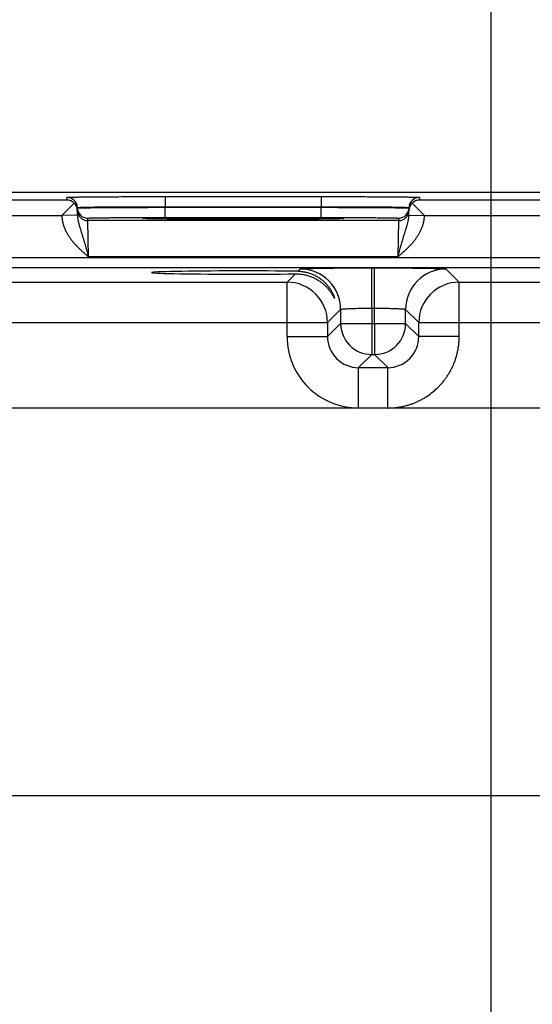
# Model space of a CAD drawing. Header units: inches. Extents: x 0 to 34, y 0 to 22.
# Tile 44 of 118: x 15.5 to 16.5, y 16.3 to 18.2. Entities that reach past the tile are written whole.
import ezdxf

# ---------------------------------------------------------------- set-up
doc = ezdxf.new("R2010")
doc.units = ezdxf.units.IN
doc.header["$LTSCALE"] = 1.87
doc.header["$MEASUREMENT"] = 0
doc.layers.get('0').update_dxf_attribs({"linetype": 'CONTINUOUS'})
doc.layers.add('DIMENSIONS', color=7, linetype='CONTINUOUS')
doc.styles.get("Standard").update_dxf_attribs({"font": 'txt', "width": 0.8})
doc.dimstyles.new('DIMSTYLE_1', dxfattribs={"dimtxt": 0.125, "dimasz": 0.18, "dimexe": 0.18, "dimexo": 0.0625, "dimgap": 0.09, "dimtad": 0, "dimtih": 1, "dimtoh": 1, "dimzin": 4, "dimdsep": 46, "dimtxsty": 'STANDARD', "dimblk": '_FILLED', "dimblk1": '_FILLED', "dimblk2": '_FILLED', "dimcen": 0.09, "dimadec": 0, "dimazin": 0, "dimtp": 0.01, "dimtm": 0.01, "dimtfac": 1, "dimtofl": 0, "dimtmove": 0, "dimatfit": 3, "dimldrblk": '_FILLED', "dimfxl": 1, "dimtolj": 1, "dimtzin": 4, "dimarcsym": 0})

# ---------------------------------------------------------------- blocks, each defined once
blk = doc.blocks.new('*D14')
at = {"layer": 'DIMENSIONS', "color": 2, "linetype": 'CONTINUOUS'}
blk.add_line((16.41, 16.2021), (16.41, 18.551), dxfattribs=at)
at = {"layer": 'DIMENSIONS', "color": 2, "linetype": 'CONTINUOUS', "insert": (16.3475, 18.6135), "char_height": 0.125, "width": 1.325, "attachment_point": 1, "rotation": 90, "line_spacing_factor": 0.9}
blk.add_mtext('10.71{\\Ftxt.shx;\\W1.000000;\\H0.125000; }[272.1]', dxfattribs=at)
blk = doc.blocks.new('_FILLED')
at = {"color": 0, "linetype": 'BYBLOCK'}
blk.add_solid([(0, 0), (-1, 0.174), (-1, -0.174)], dxfattribs=at)

msp = doc.modelspace()

# ---------------------------------------------------------------- linework, layer by layer
at = {"color": 7, "linetype": 'CONTINUOUS'}
for p, q in [((17.522, 17.8635), (8.5321, 17.8635)), ((15.5908, 17.8491), (15.5907, 17.8541)), ((15.7807, 17.8557), (16.0814, 17.8557)), ((15.7807, 17.8557), (15.7807, 17.8361)), ((16.0814, 17.8557), (16.0814, 17.8361)), ((16.2714, 17.8541), (16.2713, 17.8491)), ((15.3413, 17.8491), (15.5908, 17.8491)), ((15.6047, 17.8432), (15.581, 17.8191)), ((15.7807, 17.8361), (16.0814, 17.8361)), ((15.7807, 17.835), (15.7807, 17.8361)), ((15.7807, 17.835), (16.0814, 17.835)), ((15.7807, 17.8154), (15.7807, 17.835)), ((16.0814, 17.835), (16.0814, 17.8361)), ((16.0814, 17.8154), (16.0814, 17.835)), ((16.2573, 17.8432), (16.281, 17.8191)), ((16.2713, 17.8491), (16.5208, 17.8491)), ((15.3511, 17.8191), (15.581, 17.8191)), ((15.611, 17.8197), (15.581, 17.8191)), ((15.611, 17.8197), (15.6107, 17.8344)), ((16.2511, 17.8197), (16.2514, 17.8344)), ((16.2511, 17.8197), (16.281, 17.8191)), ((16.2811, 17.8191), (16.511, 17.8191)), ((15.6308, 17.8094), (15.6307, 17.8141)), ((16.2313, 17.8094), (15.6308, 17.8094)), ((15.6324, 17.7394), (15.6308, 17.8094)), ((15.7396, 17.8133), (15.7373, 17.8135)), ((15.74, 17.8133), (15.7398, 17.8133)), ((15.7403, 17.8132), (15.74, 17.8133)), ((15.7406, 17.8132), (15.7403, 17.8132)), ((15.7411, 17.8132), (15.7406, 17.8132)), ((15.7419, 17.8132), (15.7411, 17.8132)), ((15.743, 17.8131), (15.7419, 17.8132)), ((15.7448, 17.8131), (15.743, 17.8131)), ((15.7472, 17.813), (15.7448, 17.8131)), ((15.7502, 17.8129), (15.7472, 17.813)), ((15.754, 17.8128), (15.7502, 17.8129)), ((15.7576, 17.8128), (15.754, 17.8128)), ((15.762, 17.8127), (15.7576, 17.8128)), ((15.7674, 17.8126), (15.762, 17.8127)), ((15.7741, 17.8125), (15.7674, 17.8126)), ((15.7824, 17.8124), (15.7741, 17.8125)), ((15.7807, 17.8154), (16.0814, 17.8154)), ((15.7894, 17.8124), (15.7824, 17.8124)), ((15.7976, 17.8123), (15.7894, 17.8124)), ((15.8069, 17.8122), (15.7976, 17.8123)), ((15.8166, 17.8122), (15.8069, 17.8122)), ((15.8267, 17.8121), (15.8166, 17.8122)), ((15.8373, 17.812), (15.8267, 17.8121)), ((15.8483, 17.812), (15.8373, 17.812)), ((15.8596, 17.8119), (15.8483, 17.812)), ((15.8713, 17.8119), (15.8596, 17.8119)), ((15.8831, 17.8119), (15.8713, 17.8119)), ((15.8952, 17.8119), (15.8831, 17.8119)), ((15.9074, 17.8118), (15.8952, 17.8119)), ((15.9196, 17.8118), (15.9074, 17.8118)), ((15.932, 17.8118), (15.9196, 17.8118)), ((15.9443, 17.8118), (15.932, 17.8118)), ((15.9566, 17.8118), (15.9443, 17.8118)), ((15.9688, 17.8119), (15.9566, 17.8118)), ((15.9808, 17.8119), (15.9688, 17.8119)), ((15.9926, 17.8119), (15.9808, 17.8119)), ((16.0043, 17.812), (15.9926, 17.8119)), ((16.0155, 17.812), (16.0043, 17.812)), ((16.0304, 17.8121), (16.0155, 17.812)), ((16.0429, 17.8121), (16.0304, 17.8121)), ((16.0532, 17.8122), (16.0429, 17.8121)), ((16.0619, 17.8123), (16.0532, 17.8122)), ((16.0715, 17.8124), (16.0619, 17.8123)), ((16.0795, 17.8124), (16.0715, 17.8124)), ((16.0862, 17.8125), (16.0795, 17.8124)), ((16.0921, 17.8126), (16.0862, 17.8125)), ((16.0984, 17.8127), (16.0921, 17.8126)), ((16.1037, 17.8128), (16.0984, 17.8127)), ((16.1081, 17.8128), (16.1037, 17.8128)), ((16.1117, 17.8129), (16.1081, 17.8128)), ((16.1147, 17.813), (16.1117, 17.8129)), ((16.1171, 17.8131), (16.1147, 17.813)), ((16.1187, 17.8131), (16.1171, 17.8131)), ((16.1199, 17.8132), (16.1187, 17.8131)), ((16.1207, 17.8132), (16.1199, 17.8132)), ((16.1213, 17.8132), (16.1207, 17.8132)), ((16.1216, 17.8132), (16.1213, 17.8132)), ((16.1219, 17.8133), (16.1216, 17.8132)), ((16.1221, 17.8133), (16.1219, 17.8133)), ((16.1223, 17.8133), (16.1221, 17.8133)), ((16.1224, 17.8133), (16.1223, 17.8133)), ((16.1247, 17.8135), (16.1225, 17.8133)), ((16.2313, 17.8094), (16.2297, 17.7394)), ((16.2314, 17.8141), (16.2313, 17.8094)), ((17.3177, 17.7372), (9.9195, 17.7372)), ((16.2297, 17.7394), (15.6324, 17.7394)), ((17.3177, 17.7182), (9.9195, 17.7182)), ((16.0159, 17.6904), (16.032, 17.7065)), ((16.037, 17.7115), (16.0413, 17.7158)), ((16.1793, 17.7181), (16.1848, 17.7181)), ((16.1793, 17.6401), (16.1793, 17.7181)), ((16.1848, 17.6401), (16.1848, 17.7181)), ((16.3228, 17.7158), (16.3482, 17.6904)), ((15.4182, 17.6904), (16.0159, 17.6904)), ((16.0159, 17.5854), (16.0159, 17.6904)), ((16.3482, 17.6904), (16.9459, 17.6904)), ((16.3482, 17.5854), (16.3482, 17.6904)), ((16.1193, 17.6378), (16.0939, 17.6124)), ((16.1193, 17.6378), (16.1193, 17.6107)), ((16.1793, 17.6401), (16.1848, 17.6401)), ((16.1793, 17.6401), (16.1793, 17.6107)), ((16.1848, 17.6107), (16.1848, 17.6401)), ((16.2448, 17.6107), (16.2448, 17.6378)), ((16.2448, 17.6378), (16.2702, 17.6124)), ((15.3402, 17.6124), (16.0939, 17.6124)), ((16.0939, 17.6124), (16.0939, 17.5854)), ((16.1193, 17.6107), (16.0939, 17.5854)), ((16.1193, 17.6107), (16.2448, 17.6107)), ((16.1793, 17.6107), (16.1793, 17.5508)), ((16.1848, 17.6107), (16.1848, 17.5508)), ((16.2448, 17.6107), (16.2702, 17.5854)), ((16.2702, 17.6124), (17.0239, 17.6124)), ((16.2702, 17.5854), (16.2702, 17.6124)), ((16.0159, 17.5854), (16.0939, 17.5854)), ((16.3482, 17.5854), (16.2702, 17.5854)), ((16.1793, 17.5508), (16.1539, 17.5254)), ((16.1793, 17.5508), (16.1848, 17.5508)), ((16.1848, 17.5508), (16.2102, 17.5254)), ((16.1539, 17.5254), (16.2102, 17.5254)), ((16.1539, 17.4474), (16.1539, 17.5254)), ((16.2102, 17.4474), (16.2102, 17.5254)), ((17.1619, 17.4474), (10.0753, 17.4474)), ((10.0753, 16.6994), (17.1619, 16.6994))]:
    msp.add_line(p, q, dxfattribs=at)
for points in [[(15.7398, 17.8133), (15.7397, 17.8133), (15.7396, 17.8133), (15.7396, 17.8133)], [(16.1225, 17.8133), (16.1225, 17.8133), (16.1225, 17.8133), (16.1225, 17.8133), (16.1224, 17.8133)]]:
    msp.add_lwpolyline(points, dxfattribs=at)
for centre, radius, start, end in [((15.5907, 17.8341), 0.02, 1.0012, 90.0013), ((16.2714, 17.8341), 0.02, 89.9987, 178.9988), ((15.5906, 17.8288), 0.0202, 45.4189, 89.3143), ((15.5911, 17.829), 0.0197, 1.0498, 46.2249), ((16.2709, 17.829), 0.0197, 133.7752, 178.9502), ((16.2715, 17.8288), 0.0202, 90.6857, 134.5811), ((15.6307, 17.8341), 0.02, 181.0012, 270.0013), ((15.6308, 17.8294), 0.02, 181.2126, 270.0013), ((16.2313, 17.8294), 0.02, 269.9987, 358.7928), ((16.2314, 17.8341), 0.02, 269.9987, 358.9988), ((15.7443, 17.8962), 0.0831, 266.7304, 266.8794), ((16.1247, 17.7985), 0.015, 89.9998, 100.6378), ((16.1179, 17.8941), 0.0809, 273.1185, 273.2776), ((16.0413, 17.6377), 0.078, 0.0209, 89.9791), ((16.3228, 17.6377), 0.078, 90.0209, 179.9791), ((16.0159, 17.6124), 0.078, 0.0209, 89.9791), ((16.3482, 17.6124), 0.078, 90.0209, 179.9791), ((16.1793, 17.6108), 0.06, 180.0209, 269.9791), ((16.1848, 17.6108), 0.06, 270.0209, 359.9791), ((16.1539, 17.5854), 0.138, 179.9965, 270.0037), ((16.1539, 17.5853), 0.06, 179.9638, 270.0362), ((16.2102, 17.5853), 0.06, 269.9638, 0.0362)]:
    msp.add_arc(centre, radius, start, end, dxfattribs=at)
msp.add_ellipse((15.931, 17.709), major_axis=(0.1771, 0), ratio=0.017455, start_param=0.929285, end_param=5.318993, dxfattribs=at)
for points, knots in [([(15.5907, 17.8541), (15.5907, 17.8541), (15.5907, 17.8541), (15.5907, 17.8541), (15.5907, 17.8541), (15.5907, 17.8541), (15.5908, 17.8541), (15.5908, 17.8541), (15.5908, 17.8541), (15.5909, 17.8541), (15.591, 17.8542), (15.5911, 17.8542), (15.5912, 17.8542), (15.5914, 17.8542), (15.5917, 17.8542), (15.5922, 17.8543), (15.5928, 17.8543), (15.5935, 17.8544), (15.5944, 17.8544), (15.5954, 17.8544), (15.5964, 17.8545), (15.5976, 17.8545), (15.5989, 17.8546), (15.6003, 17.8546), (15.6018, 17.8546), (15.6035, 17.8547), (15.6058, 17.8547), (15.6091, 17.8548), (15.6133, 17.8549), (15.6178, 17.8549), (15.6228, 17.855), (15.6282, 17.8551), (15.6339, 17.8551), (15.64, 17.8552), (15.6464, 17.8552), (15.6532, 17.8553), (15.6628, 17.8554), (15.6755, 17.8555), (15.6914, 17.8555), (15.7082, 17.8556), (15.7257, 17.8557), (15.7437, 17.8557), (15.7621, 17.8557), (15.7745, 17.8557), (15.7807, 17.8557)], [0, 0, 0, 0, 0.000056, 0.000092, 0.000134, 0.000241, 0.000383, 0.000559, 0.000772, 0.001022, 0.001308, 0.001991, 0.002823, 0.003804, 0.004935, 0.007643, 0.010948, 0.014847, 0.019338, 0.02442, 0.030088, 0.03634, 0.043173, 0.050581, 0.058561, 0.067109, 0.076217, 0.096099, 0.118157, 0.142341, 0.168591, 0.196844, 0.227033, 0.259085, 0.292923, 0.328465, 0.365625, 0.44444, 0.528608, 0.617319, 0.709716, 0.80491, 0.901983, 1, 1, 1, 1]), ([(16.0814, 17.8557), (16.0876, 17.8557), (16.1, 17.8557), (16.1184, 17.8557), (16.1364, 17.8557), (16.1539, 17.8556), (16.1707, 17.8555), (16.1866, 17.8555), (16.1993, 17.8554), (16.2089, 17.8553), (16.2156, 17.8552), (16.2221, 17.8552), (16.2282, 17.8551), (16.2339, 17.8551), (16.2392, 17.855), (16.2442, 17.8549), (16.2488, 17.8549), (16.253, 17.8548), (16.2562, 17.8547), (16.2586, 17.8547), (16.2602, 17.8546), (16.2618, 17.8546), (16.2632, 17.8546), (16.2645, 17.8545), (16.2656, 17.8545), (16.2667, 17.8544), (16.2677, 17.8544), (16.2685, 17.8544), (16.2693, 17.8543), (16.2699, 17.8543), (16.2704, 17.8542), (16.2707, 17.8542), (16.2708, 17.8542), (16.271, 17.8542), (16.2711, 17.8542), (16.2712, 17.8541), (16.2712, 17.8541), (16.2713, 17.8541), (16.2713, 17.8541), (16.2713, 17.8541), (16.2713, 17.8541), (16.2714, 17.8541), (16.2714, 17.8541), (16.2714, 17.8541), (16.2714, 17.8541)], [0, 0, 0, 0, 0.098017, 0.19509, 0.290284, 0.382681, 0.471392, 0.55556, 0.634375, 0.671535, 0.707077, 0.740915, 0.772967, 0.803156, 0.831409, 0.857659, 0.881843, 0.903901, 0.923783, 0.932891, 0.941439, 0.949419, 0.956827, 0.96366, 0.969912, 0.97558, 0.980662, 0.985153, 0.989052, 0.992357, 0.995065, 0.996196, 0.997177, 0.998009, 0.998692, 0.998978, 0.999228, 0.999441, 0.999617, 0.999759, 0.999866, 0.999908, 0.999944, 1, 1, 1, 1]), ([(15.6107, 17.8344), (15.6107, 17.8344), (15.6107, 17.8344), (15.6107, 17.8345), (15.6107, 17.8345), (15.6108, 17.8345), (15.6108, 17.8345), (15.6108, 17.8345), (15.6109, 17.8345), (15.6109, 17.8345), (15.611, 17.8345), (15.6112, 17.8346), (15.6113, 17.8346), (15.6115, 17.8346), (15.6117, 17.8346), (15.612, 17.8347), (15.6123, 17.8347), (15.6127, 17.8347), (15.6132, 17.8348), (15.614, 17.8348), (15.6149, 17.8349), (15.6158, 17.8349), (15.6169, 17.8349), (15.618, 17.835), (15.6193, 17.835), (15.6212, 17.8351), (15.6238, 17.8352), (15.6271, 17.8353), (15.6309, 17.8353), (15.635, 17.8354), (15.6394, 17.8355), (15.6442, 17.8356), (15.6494, 17.8356), (15.6548, 17.8357), (15.6606, 17.8357), (15.6666, 17.8358), (15.6752, 17.8359), (15.6865, 17.8359), (15.7008, 17.836), (15.7158, 17.8361), (15.7315, 17.8361), (15.7476, 17.8361), (15.7641, 17.8361), (15.7751, 17.8361), (15.7807, 17.8361)], [0, 0, 0, 0, 0.000074, 0.000165, 0.000283, 0.000432, 0.000615, 0.000833, 0.001086, 0.001376, 0.002065, 0.002902, 0.003887, 0.005021, 0.006303, 0.007733, 0.009313, 0.011041, 0.014942, 0.019435, 0.024517, 0.030186, 0.036439, 0.043271, 0.050679, 0.058658, 0.076312, 0.096191, 0.118246, 0.142426, 0.168672, 0.196922, 0.227107, 0.259155, 0.292989, 0.328526, 0.365683, 0.44449, 0.52865, 0.617353, 0.709742, 0.804928, 0.901992, 1, 1, 1, 1]), ([(15.6107, 17.8337), (15.6107, 17.8337), (15.6107, 17.8337), (15.6107, 17.8337), (15.6107, 17.8337), (15.6108, 17.8337), (15.6108, 17.8337), (15.6108, 17.8337), (15.6108, 17.8337), (15.6109, 17.8337), (15.6109, 17.8338), (15.611, 17.8338), (15.6112, 17.8338), (15.6114, 17.8338), (15.6115, 17.8338), (15.6118, 17.8338), (15.612, 17.8338), (15.6123, 17.8338), (15.6127, 17.8339), (15.6133, 17.8339), (15.614, 17.8339), (15.6149, 17.8339), (15.6158, 17.8339), (15.6169, 17.834), (15.6181, 17.834), (15.6193, 17.834), (15.6207, 17.834), (15.6221, 17.8341), (15.6243, 17.8341), (15.6272, 17.8342), (15.6309, 17.8342), (15.635, 17.8342), (15.6395, 17.8343), (15.6443, 17.8343), (15.6494, 17.8344), (15.6548, 17.8344), (15.6606, 17.8345), (15.6666, 17.8345), (15.6752, 17.8346), (15.6865, 17.8347), (15.7008, 17.8347), (15.7158, 17.8348), (15.7315, 17.8349), (15.7476, 17.8349), (15.7641, 17.835), (15.7751, 17.835), (15.7807, 17.835)], [0, 0, 0, 0, 0.000039, 0.000068, 0.000105, 0.000205, 0.000341, 0.000513, 0.000722, 0.000969, 0.001252, 0.001932, 0.002761, 0.00374, 0.004868, 0.006146, 0.007574, 0.009151, 0.010876, 0.014774, 0.019265, 0.024346, 0.030014, 0.036267, 0.0431, 0.050509, 0.05849, 0.067038, 0.076148, 0.096032, 0.118094, 0.14228, 0.168533, 0.19679, 0.226982, 0.259037, 0.292878, 0.328423, 0.365586, 0.444407, 0.528581, 0.617296, 0.709699, 0.804898, 0.901977, 1, 1, 1, 1]), ([(16.0814, 17.8361), (16.087, 17.8361), (16.098, 17.8361), (16.1145, 17.8361), (16.1306, 17.8361), (16.1463, 17.8361), (16.1613, 17.836), (16.1756, 17.8359), (16.1869, 17.8359), (16.1955, 17.8358), (16.2015, 17.8357), (16.2073, 17.8357), (16.2127, 17.8356), (16.2178, 17.8356), (16.2226, 17.8355), (16.2271, 17.8354), (16.2312, 17.8353), (16.2349, 17.8353), (16.2383, 17.8352), (16.2409, 17.8351), (16.2428, 17.835), (16.244, 17.835), (16.2452, 17.8349), (16.2463, 17.8349), (16.2472, 17.8349), (16.2481, 17.8348), (16.2488, 17.8348), (16.2494, 17.8347), (16.2498, 17.8347), (16.2501, 17.8347), (16.2503, 17.8346), (16.2505, 17.8346), (16.2507, 17.8346), (16.2509, 17.8346), (16.251, 17.8345), (16.2511, 17.8345), (16.2512, 17.8345), (16.2513, 17.8345), (16.2513, 17.8345), (16.2513, 17.8345), (16.2513, 17.8345), (16.2514, 17.8345), (16.2514, 17.8344), (16.2514, 17.8344), (16.2514, 17.8344)], [0, 0, 0, 0, 0.098008, 0.195072, 0.290258, 0.382647, 0.47135, 0.55551, 0.634317, 0.671474, 0.707011, 0.740845, 0.772893, 0.803078, 0.831328, 0.857574, 0.881754, 0.903809, 0.923688, 0.941342, 0.949321, 0.956729, 0.963561, 0.969814, 0.975483, 0.980565, 0.985058, 0.988959, 0.990687, 0.992267, 0.993697, 0.994979, 0.996113, 0.997098, 0.997935, 0.998624, 0.998914, 0.999167, 0.999385, 0.999568, 0.999717, 0.999835, 0.999926, 1, 1, 1, 1]), ([(16.0814, 17.835), (16.0869, 17.835), (16.098, 17.835), (16.1144, 17.8349), (16.1306, 17.8349), (16.1462, 17.8348), (16.1613, 17.8347), (16.1755, 17.8347), (16.1869, 17.8346), (16.1955, 17.8345), (16.2015, 17.8345), (16.2072, 17.8344), (16.2127, 17.8344), (16.2178, 17.8343), (16.2226, 17.8343), (16.2271, 17.8342), (16.2312, 17.8342), (16.2349, 17.8342), (16.2378, 17.8341), (16.2399, 17.8341), (16.2414, 17.834), (16.2428, 17.834), (16.244, 17.834), (16.2452, 17.834), (16.2462, 17.8339), (16.2472, 17.8339), (16.2481, 17.8339), (16.2488, 17.8339), (16.2494, 17.8339), (16.2498, 17.8338), (16.2501, 17.8338), (16.2503, 17.8338), (16.2505, 17.8338), (16.2507, 17.8338), (16.2509, 17.8338), (16.251, 17.8338), (16.2511, 17.8338), (16.2512, 17.8337), (16.2512, 17.8337), (16.2513, 17.8337), (16.2513, 17.8337), (16.2513, 17.8337), (16.2513, 17.8337), (16.2513, 17.8337), (16.2514, 17.8337), (16.2514, 17.8337), (16.2514, 17.8337)], [0, 0, 0, 0, 0.098023, 0.195102, 0.290301, 0.382704, 0.471419, 0.555593, 0.634414, 0.671577, 0.707122, 0.740963, 0.773018, 0.80321, 0.831467, 0.85772, 0.881906, 0.903968, 0.923852, 0.932962, 0.94151, 0.949491, 0.9569, 0.963733, 0.969986, 0.975654, 0.980735, 0.985226, 0.989124, 0.990849, 0.992426, 0.993854, 0.995132, 0.99626, 0.997239, 0.998068, 0.998748, 0.999031, 0.999278, 0.999487, 0.999659, 0.999795, 0.999895, 0.999932, 0.999961, 1, 1, 1, 1]), ([(15.581, 17.8191), (15.581, 17.8185), (15.581, 17.8175), (15.5811, 17.816), (15.5812, 17.8145), (15.5814, 17.8129), (15.5816, 17.8114), (15.5819, 17.8094), (15.5822, 17.8074), (15.5827, 17.8054), (15.5832, 17.8034), (15.5841, 17.8), (15.5858, 17.7952), (15.5882, 17.7896), (15.5911, 17.7841), (15.5938, 17.7798), (15.5961, 17.7764), (15.5978, 17.7739), (15.5997, 17.7715), (15.6016, 17.7691), (15.6036, 17.7668), (15.6056, 17.7645), (15.6077, 17.7622), (15.6098, 17.76), (15.612, 17.7579), (15.6149, 17.755), (15.6186, 17.7515), (15.6231, 17.7474), (15.6277, 17.7434), (15.6308, 17.7407), (15.6324, 17.7394)], [0, 0, 0, 0, 0.015626, 0.031252, 0.046878, 0.062505, 0.078131, 0.093757, 0.125007, 0.140633, 0.156259, 0.18751, 0.249998, 0.312489, 0.374982, 0.437477, 0.468728, 0.499979, 0.531231, 0.562483, 0.593734, 0.624986, 0.656238, 0.687489, 0.718741, 0.749993, 0.812494, 0.874996, 0.937498, 1, 1, 1, 1]), ([(15.611, 17.8197), (15.611, 17.818), (15.6112, 17.8155), (15.6117, 17.8122), (15.6121, 17.8097), (15.6126, 17.8073), (15.6132, 17.8049), (15.6138, 17.8025), (15.6145, 17.8002), (15.6152, 17.7978), (15.6159, 17.7955), (15.6166, 17.7931), (15.6174, 17.7907), (15.6181, 17.7883), (15.6189, 17.7859), (15.6196, 17.7835), (15.6204, 17.7811), (15.6211, 17.7786), (15.6219, 17.7761), (15.6227, 17.7736), (15.6234, 17.7711), (15.6242, 17.7685), (15.6249, 17.766), (15.6257, 17.7634), (15.6263, 17.7612), (15.6268, 17.7594), (15.6272, 17.7581), (15.6275, 17.7568), (15.6283, 17.7541), (15.629, 17.7515), (15.6298, 17.7488), (15.6302, 17.7475), (15.6305, 17.7461), (15.631, 17.7443), (15.6316, 17.7421), (15.6321, 17.7403), (15.6324, 17.7394)], [0, 0, 0, 0, 0.06052, 0.090457, 0.120221, 0.149857, 0.179404, 0.208909, 0.238413, 0.267957, 0.297579, 0.327318, 0.357202, 0.387262, 0.41752, 0.447999, 0.478715, 0.509675, 0.540886, 0.572356, 0.604084, 0.636059, 0.668276, 0.700724, 0.73339, 0.749798, 0.766254, 0.782754, 0.799297, 0.865833, 0.882544, 0.899278, 0.916033, 0.932805, 0.966389, 1, 1, 1, 1]), ([(16.2297, 17.7394), (16.23, 17.7403), (16.2304, 17.7421), (16.2311, 17.7443), (16.2316, 17.7461), (16.2321, 17.7479), (16.2329, 17.751), (16.2338, 17.7541), (16.2345, 17.7568), (16.2349, 17.7581), (16.2353, 17.7594), (16.2358, 17.7612), (16.2364, 17.7634), (16.2372, 17.766), (16.2379, 17.7685), (16.2387, 17.7711), (16.2394, 17.7736), (16.2402, 17.7761), (16.2409, 17.7786), (16.2416, 17.7807), (16.2421, 17.7823), (16.2426, 17.7839), (16.2432, 17.7859), (16.244, 17.7883), (16.2447, 17.7907), (16.2455, 17.7931), (16.2462, 17.7955), (16.2469, 17.7978), (16.2476, 17.8002), (16.2482, 17.8025), (16.2489, 17.8049), (16.2494, 17.8073), (16.25, 17.8097), (16.2504, 17.8122), (16.2509, 17.8155), (16.2511, 17.818), (16.2511, 17.8197)], [0, 0, 0, 0, 0.033611, 0.067195, 0.083967, 0.100722, 0.134167, 0.200703, 0.217246, 0.233746, 0.250202, 0.26661, 0.299276, 0.331724, 0.363941, 0.395916, 0.427644, 0.459114, 0.490325, 0.521285, 0.536673, 0.552001, 0.58248, 0.612738, 0.642798, 0.672682, 0.702421, 0.732043, 0.761587, 0.791091, 0.820596, 0.850143, 0.879779, 0.909543, 0.93948, 1, 1, 1, 1]), ([(16.2297, 17.7394), (16.2313, 17.7407), (16.2343, 17.7434), (16.2389, 17.7474), (16.2435, 17.7515), (16.2472, 17.755), (16.2501, 17.7579), (16.2523, 17.76), (16.2544, 17.7622), (16.2565, 17.7645), (16.2585, 17.7668), (16.2605, 17.7691), (16.2624, 17.7715), (16.2642, 17.7739), (16.266, 17.7764), (16.2683, 17.7798), (16.271, 17.7841), (16.2738, 17.7896), (16.2763, 17.7952), (16.278, 17.8), (16.2789, 17.8034), (16.2794, 17.8054), (16.2798, 17.8074), (16.2802, 17.8094), (16.2805, 17.8114), (16.2807, 17.8129), (16.2809, 17.8145), (16.281, 17.816), (16.2811, 17.8175), (16.2811, 17.8185), (16.2811, 17.8191)], [0, 0, 0, 0, 0.062502, 0.125004, 0.187506, 0.250007, 0.281259, 0.312511, 0.343762, 0.375014, 0.406266, 0.437517, 0.468769, 0.500021, 0.531272, 0.562523, 0.625018, 0.687511, 0.750002, 0.81249, 0.843741, 0.859367, 0.874993, 0.906243, 0.921869, 0.937495, 0.953122, 0.968748, 0.984374, 1, 1, 1, 1]), ([(15.6307, 17.8141), (15.6307, 17.8141), (15.6307, 17.8141), (15.6307, 17.8141), (15.6307, 17.8141), (15.6308, 17.8141), (15.6308, 17.8141), (15.6308, 17.8141), (15.6309, 17.8141), (15.6309, 17.8141), (15.631, 17.8141), (15.6311, 17.8142), (15.6313, 17.8142), (15.6315, 17.8142), (15.6319, 17.8142), (15.6324, 17.8142), (15.633, 17.8143), (15.6336, 17.8143), (15.6344, 17.8143), (15.6352, 17.8144), (15.6362, 17.8144), (15.6372, 17.8144), (15.6383, 17.8145), (15.64, 17.8145), (15.6422, 17.8146), (15.6452, 17.8146), (15.6485, 17.8147), (15.6521, 17.8147), (15.6561, 17.8148), (15.6603, 17.8148), (15.6648, 17.8149), (15.6696, 17.8149), (15.6747, 17.815), (15.68, 17.815), (15.6876, 17.8151), (15.6976, 17.8151), (15.7102, 17.8152), (15.7235, 17.8153), (15.7373, 17.8153), (15.7515, 17.8153), (15.766, 17.8154), (15.7758, 17.8154), (15.7807, 17.8154)], [0, 0, 0, 0, 0.00013, 0.00018, 0.000238, 0.000379, 0.000556, 0.000768, 0.001018, 0.001304, 0.001987, 0.002819, 0.003801, 0.004931, 0.007639, 0.010944, 0.014843, 0.019334, 0.024416, 0.030084, 0.036337, 0.043169, 0.050578, 0.058558, 0.076214, 0.096095, 0.118154, 0.142337, 0.168588, 0.196841, 0.22703, 0.259082, 0.29292, 0.328462, 0.365623, 0.444438, 0.528607, 0.617317, 0.709715, 0.804909, 0.901983, 1, 1, 1, 1]), ([(15.7373, 17.8135), (15.7373, 17.8135), (15.7373, 17.8135), (15.7373, 17.8135), (15.7374, 17.8135), (15.7374, 17.8135), (15.7374, 17.8136), (15.7374, 17.8136), (15.7375, 17.8136), (15.7375, 17.8136), (15.7376, 17.8136), (15.7377, 17.8136), (15.7379, 17.8136), (15.7381, 17.8137), (15.7384, 17.8137), (15.7388, 17.8137), (15.7395, 17.8138), (15.7402, 17.8138), (15.7411, 17.8138), (15.7421, 17.8139), (15.7432, 17.8139), (15.7444, 17.814), (15.7457, 17.814), (15.7471, 17.814), (15.7487, 17.8141), (15.7503, 17.8141), (15.7528, 17.8142), (15.7561, 17.8142), (15.7603, 17.8143), (15.765, 17.8144), (15.7701, 17.8145), (15.7756, 17.8145), (15.7814, 17.8146), (15.7876, 17.8147), (15.7942, 17.8147), (15.801, 17.8148), (15.8108, 17.8148), (15.8238, 17.8149), (15.84, 17.815), (15.8571, 17.8151), (15.875, 17.8151), (15.8934, 17.8152), (15.9121, 17.8152), (15.931, 17.8152), (15.95, 17.8152), (15.9687, 17.8152), (15.9871, 17.8151), (16.0049, 17.8151), (16.0221, 17.815), (16.0383, 17.8149), (16.0512, 17.8148), (16.061, 17.8148), (16.0679, 17.8147), (16.0745, 17.8147), (16.0807, 17.8146), (16.0865, 17.8145), (16.092, 17.8145), (16.0971, 17.8144), (16.1017, 17.8143), (16.106, 17.8142), (16.1093, 17.8142), (16.1117, 17.8141), (16.1134, 17.8141), (16.1149, 17.814), (16.1164, 17.814), (16.1177, 17.814), (16.1189, 17.8139), (16.12, 17.8139), (16.121, 17.8138), (16.1219, 17.8138), (16.1226, 17.8138), (16.1233, 17.8137), (16.1237, 17.8137), (16.124, 17.8137), (16.1242, 17.8136), (16.1244, 17.8136), (16.1245, 17.8136), (16.1246, 17.8136), (16.1246, 17.8136), (16.1247, 17.8136), (16.1247, 17.8136), (16.1247, 17.8135), (16.1247, 17.8135), (16.1247, 17.8135), (16.1247, 17.8135), (16.1247, 17.8135), (16.1247, 17.8135)], [0, 0, 0, 0, 0.000028, 0.000046, 0.000067, 0.000121, 0.000191, 0.00028, 0.000386, 0.000511, 0.000654, 0.000996, 0.001412, 0.001903, 0.002469, 0.003824, 0.005476, 0.007427, 0.009674, 0.012215, 0.015051, 0.018178, 0.021595, 0.025301, 0.029292, 0.033567, 0.038123, 0.048066, 0.059098, 0.071192, 0.084318, 0.098447, 0.113543, 0.129569, 0.146489, 0.16426, 0.18284, 0.222246, 0.264327, 0.308678, 0.354872, 0.402465, 0.450996, 0.5, 0.549004, 0.597535, 0.645128, 0.691322, 0.735673, 0.777754, 0.81716, 0.83574, 0.853511, 0.870431, 0.886457, 0.901553, 0.915682, 0.928808, 0.940902, 0.951934, 0.961877, 0.966433, 0.970708, 0.974699, 0.978405, 0.981822, 0.984949, 0.987785, 0.990326, 0.992573, 0.994524, 0.996176, 0.997531, 0.998097, 0.998588, 0.999004, 0.999346, 0.999489, 0.999614, 0.99972, 0.999809, 0.999879, 0.999933, 0.999954, 0.999972, 1, 1, 1, 1]), ([(16.1223, 17.8132), (16.1221, 17.8132), (16.1216, 17.8132), (16.1204, 17.8132), (16.1187, 17.8131), (16.1165, 17.813), (16.1138, 17.813), (16.1109, 17.8129), (16.1075, 17.8128), (16.1038, 17.8128), (16.0983, 17.8127), (16.0905, 17.8126), (16.0803, 17.8124), (16.0689, 17.8123), (16.0564, 17.8122), (16.043, 17.8121), (16.0234, 17.812), (15.9973, 17.8119), (15.9647, 17.8118), (15.931, 17.8118), (15.8974, 17.8118), (15.8648, 17.8119), (15.8387, 17.812), (15.8191, 17.8121), (15.8057, 17.8122), (15.7932, 17.8123), (15.7818, 17.8124), (15.7716, 17.8126), (15.7638, 17.8127), (15.7582, 17.8128), (15.7546, 17.8128), (15.7512, 17.8129), (15.7482, 17.813), (15.7456, 17.813), (15.7433, 17.8131), (15.7417, 17.8132), (15.7405, 17.8132), (15.74, 17.8132), (15.7398, 17.8132)], [0, 0, 0, 0, 0.001889, 0.004021, 0.009006, 0.014947, 0.021832, 0.029647, 0.038378, 0.048007, 0.058516, 0.08209, 0.108916, 0.138787, 0.171468, 0.206708, 0.24423, 0.324939, 0.411089, 0.500002, 0.588914, 0.675064, 0.755773, 0.793295, 0.828534, 0.861216, 0.891086, 0.917912, 0.941486, 0.951994, 0.961623, 0.970354, 0.978169, 0.985053, 0.990994, 0.995979, 0.998111, 1, 1, 1, 1]), ([(16.0814, 17.8154), (16.0863, 17.8154), (16.096, 17.8154), (16.1106, 17.8153), (16.1248, 17.8153), (16.1386, 17.8153), (16.1519, 17.8152), (16.1645, 17.8151), (16.1745, 17.8151), (16.182, 17.815), (16.1874, 17.815), (16.1924, 17.8149), (16.1972, 17.8149), (16.2018, 17.8148), (16.206, 17.8148), (16.2099, 17.8147), (16.2136, 17.8147), (16.2169, 17.8146), (16.2198, 17.8146), (16.2221, 17.8145), (16.2238, 17.8145), (16.2249, 17.8144), (16.2259, 17.8144), (16.2268, 17.8144), (16.2277, 17.8143), (16.2285, 17.8143), (16.2291, 17.8143), (16.2297, 17.8142), (16.2302, 17.8142), (16.2306, 17.8142), (16.2308, 17.8142), (16.2309, 17.8142), (16.2311, 17.8141), (16.2312, 17.8141), (16.2312, 17.8141), (16.2313, 17.8141), (16.2313, 17.8141), (16.2313, 17.8141), (16.2313, 17.8141), (16.2313, 17.8141), (16.2314, 17.8141), (16.2314, 17.8141), (16.2314, 17.8141)], [0, 0, 0, 0, 0.098017, 0.195091, 0.290285, 0.382683, 0.471393, 0.555562, 0.634377, 0.671538, 0.70708, 0.740918, 0.77297, 0.803159, 0.831412, 0.857663, 0.881846, 0.903905, 0.923786, 0.941442, 0.949422, 0.956831, 0.963663, 0.969916, 0.975584, 0.980666, 0.985157, 0.989056, 0.992361, 0.995069, 0.996199, 0.997181, 0.998013, 0.998696, 0.998982, 0.999232, 0.999444, 0.999621, 0.999762, 0.99982, 0.99987, 1, 1, 1, 1]), ([(16.032, 17.7065), (16.0335, 17.7065), (16.0365, 17.7065), (16.0409, 17.7062), (16.0452, 17.7056), (16.0494, 17.7049), (16.0534, 17.7039), (16.0585, 17.7025), (16.0645, 17.7003), (16.0713, 17.6971), (16.0774, 17.6934), (16.0829, 17.6895), (16.0871, 17.6859), (16.0902, 17.683), (16.0923, 17.6808), (16.0943, 17.6786), (16.0961, 17.6764), (16.0978, 17.6742), (16.0994, 17.6721), (16.1008, 17.67), (16.1019, 17.6682), (16.1027, 17.6669), (16.1033, 17.666), (16.1038, 17.665), (16.1043, 17.6642), (16.1048, 17.6633), (16.1052, 17.6626), (16.1056, 17.6618), (16.1059, 17.6613), (16.1061, 17.6609), (16.1063, 17.6606), (16.1064, 17.6603), (16.1065, 17.6601), (16.1067, 17.6599), (16.1068, 17.6597), (16.1069, 17.6595), (16.107, 17.6594), (16.107, 17.6592), (16.1071, 17.6592), (16.1071, 17.6591), (16.1072, 17.6591), (16.1072, 17.6591), (16.1072, 17.659), (16.1072, 17.659), (16.1073, 17.659), (16.1073, 17.659), (16.1073, 17.659), (16.1073, 17.6591), (16.1073, 17.6591), (16.1073, 17.6591), (16.1073, 17.6591), (16.1073, 17.6592)], [0, 0, 0, 0, 0.048093, 0.095091, 0.141009, 0.185866, 0.229688, 0.272501, 0.3552, 0.434225, 0.509783, 0.582024, 0.651013, 0.684282, 0.716702, 0.748235, 0.778826, 0.808398, 0.836844, 0.86402, 0.889735, 0.901969, 0.913737, 0.924997, 0.935698, 0.945787, 0.955203, 0.963879, 0.971744, 0.975349, 0.978724, 0.981859, 0.984745, 0.987372, 0.989733, 0.99182, 0.993626, 0.995146, 0.996377, 0.996884, 0.99732, 0.997686, 0.997986, 0.998225, 0.998416, 0.998584, 0.998762, 0.99898, 0.999254, 0.999593, 1, 1, 1, 1]), ([(16.037, 17.7115), (16.0385, 17.7115), (16.0413, 17.7114), (16.0455, 17.711), (16.0495, 17.7103), (16.0535, 17.7095), (16.0573, 17.7085), (16.0609, 17.7073), (16.0644, 17.706), (16.0688, 17.704), (16.074, 17.7013), (16.0798, 17.6976), (16.0849, 17.6935), (16.0895, 17.6892), (16.0929, 17.6854), (16.0954, 17.6824), (16.0971, 17.6801), (16.0987, 17.6778), (16.1001, 17.6755), (16.1015, 17.6733), (16.1026, 17.6711), (16.1037, 17.669), (16.1046, 17.667), (16.1053, 17.6654), (16.1058, 17.6642), (16.1061, 17.6633), (16.1064, 17.6626), (16.1066, 17.6618), (16.1068, 17.6612), (16.107, 17.6606), (16.1071, 17.6602), (16.1072, 17.6599), (16.1072, 17.6597), (16.1073, 17.6595), (16.1073, 17.6594), (16.1073, 17.6593), (16.1073, 17.6592), (16.1073, 17.6592)], [0, 0, 0, 0, 0.045855, 0.09065, 0.134413, 0.177176, 0.218973, 0.25984, 0.299815, 0.338935, 0.414725, 0.487482, 0.557395, 0.624572, 0.689013, 0.720173, 0.750576, 0.780168, 0.808872, 0.836587, 0.863176, 0.888457, 0.912195, 0.934085, 0.944221, 0.953744, 0.962593, 0.970702, 0.978001, 0.984418, 0.989885, 0.992242, 0.994337, 0.996164, 0.997719, 0.998998, 1, 1, 1, 1]), ([(16.0413, 17.7158), (16.0413, 17.7158), (16.0413, 17.7158), (16.0413, 17.7158), (16.0414, 17.7158), (16.0415, 17.7158), (16.0416, 17.7159), (16.0417, 17.7159), (16.0419, 17.7159), (16.0422, 17.716), (16.0426, 17.7161), (16.0431, 17.7161), (16.0437, 17.7162), (16.0444, 17.7162), (16.0451, 17.7163), (16.0459, 17.7163), (16.0468, 17.7164), (16.0482, 17.7165), (16.0501, 17.7166), (16.0526, 17.7167), (16.0554, 17.7168), (16.0584, 17.7169), (16.0618, 17.717), (16.0655, 17.7171), (16.0694, 17.7172), (16.0735, 17.7173), (16.078, 17.7174), (16.0843, 17.7175), (16.0928, 17.7176), (16.1036, 17.7177), (16.1151, 17.7179), (16.1272, 17.718), (16.1398, 17.718), (16.1527, 17.7181), (16.1659, 17.7181), (16.1748, 17.7181), (16.1793, 17.7181)], [0, 0, 0, 0, 0.000163, 0.000356, 0.000838, 0.001454, 0.002211, 0.003109, 0.004151, 0.006666, 0.009759, 0.013431, 0.01768, 0.022505, 0.027903, 0.033872, 0.040409, 0.047509, 0.063386, 0.081466, 0.101706, 0.124061, 0.148477, 0.174898, 0.203262, 0.233501, 0.265545, 0.299319, 0.371734, 0.450065, 0.533574, 0.621476, 0.712942, 0.807113, 0.9031, 1, 1, 1, 1]), ([(16.1848, 17.7181), (16.1893, 17.7181), (16.1982, 17.7181), (16.2114, 17.7181), (16.2243, 17.718), (16.2369, 17.718), (16.249, 17.7179), (16.2605, 17.7177), (16.2713, 17.7176), (16.2798, 17.7175), (16.2861, 17.7174), (16.2906, 17.7173), (16.2947, 17.7172), (16.2986, 17.7171), (16.3023, 17.717), (16.3057, 17.7169), (16.3087, 17.7168), (16.3115, 17.7167), (16.314, 17.7166), (16.3159, 17.7165), (16.3173, 17.7164), (16.3182, 17.7163), (16.319, 17.7163), (16.3197, 17.7162), (16.3204, 17.7162), (16.321, 17.7161), (16.3215, 17.7161), (16.3219, 17.716), (16.3222, 17.7159), (16.3224, 17.7159), (16.3225, 17.7159), (16.3226, 17.7158), (16.3227, 17.7158), (16.3228, 17.7158), (16.3228, 17.7158), (16.3228, 17.7158), (16.3228, 17.7158)], [0, 0, 0, 0, 0.0969, 0.192887, 0.287058, 0.378524, 0.466426, 0.549935, 0.628266, 0.700681, 0.734455, 0.766499, 0.796738, 0.825102, 0.851523, 0.875939, 0.898294, 0.918534, 0.936614, 0.952491, 0.959591, 0.966128, 0.972097, 0.977495, 0.98232, 0.986569, 0.990241, 0.993334, 0.995849, 0.996891, 0.997789, 0.998546, 0.999162, 0.999644, 0.999837, 1, 1, 1, 1]), ([(16.1193, 17.6378), (16.1193, 17.6378), (16.1193, 17.6378), (16.1194, 17.6379), (16.1194, 17.6379), (16.1194, 17.6379), (16.1195, 17.638), (16.1197, 17.638), (16.1199, 17.6381), (16.1201, 17.6381), (16.1203, 17.6382), (16.1206, 17.6382), (16.1209, 17.6383), (16.1214, 17.6384), (16.1221, 17.6385), (16.1231, 17.6386), (16.1242, 17.6387), (16.1254, 17.6388), (16.1267, 17.6389), (16.1282, 17.639), (16.1304, 17.6391), (16.1334, 17.6393), (16.1373, 17.6395), (16.1417, 17.6396), (16.1464, 17.6397), (16.1513, 17.6399), (16.1566, 17.64), (16.1621, 17.64), (16.1677, 17.6401), (16.1735, 17.6401), (16.1773, 17.6401), (16.1793, 17.6401)], [0, 0, 0, 0, 0.001207, 0.001961, 0.002833, 0.003829, 0.004956, 0.00761, 0.010815, 0.014577, 0.018901, 0.023788, 0.029238, 0.035251, 0.048954, 0.064874, 0.082978, 0.103228, 0.125578, 0.149979, 0.176374, 0.234899, 0.300612, 0.3729, 0.451087, 0.53444, 0.622177, 0.713473, 0.807469, 0.903279, 1, 1, 1, 1]), ([(16.1848, 17.6401), (16.1868, 17.6401), (16.1906, 17.6401), (16.1964, 17.6401), (16.202, 17.64), (16.2075, 17.64), (16.2127, 17.6399), (16.2177, 17.6397), (16.2224, 17.6396), (16.2268, 17.6395), (16.2307, 17.6393), (16.2337, 17.6391), (16.2359, 17.639), (16.2374, 17.6389), (16.2387, 17.6388), (16.2399, 17.6387), (16.241, 17.6386), (16.242, 17.6385), (16.2427, 17.6384), (16.2432, 17.6383), (16.2435, 17.6382), (16.2438, 17.6382), (16.244, 17.6381), (16.2442, 17.6381), (16.2444, 17.638), (16.2446, 17.638), (16.2446, 17.6379), (16.2447, 17.6379), (16.2447, 17.6379), (16.2448, 17.6378), (16.2448, 17.6378), (16.2448, 17.6378)], [0, 0, 0, 0, 0.096721, 0.192531, 0.286527, 0.377823, 0.46556, 0.548913, 0.6271, 0.699388, 0.765101, 0.823626, 0.850021, 0.874422, 0.896772, 0.917022, 0.935126, 0.951046, 0.964749, 0.970762, 0.976212, 0.981099, 0.985423, 0.989185, 0.99239, 0.995044, 0.996171, 0.997167, 0.998039, 0.998793, 1, 1, 1, 1]), ([(16.2114, 17.4474), (16.212, 17.4474), (16.2131, 17.4474), (16.2148, 17.4475), (16.2165, 17.4475), (16.2182, 17.4476), (16.2199, 17.4477), (16.2221, 17.4479), (16.2249, 17.4482), (16.2282, 17.4486), (16.2316, 17.4491), (16.2349, 17.4496), (16.2393, 17.4505), (16.2448, 17.4517), (16.2512, 17.4536), (16.2576, 17.4557), (16.2639, 17.4582), (16.27, 17.461), (16.276, 17.464), (16.2819, 17.4674), (16.2894, 17.4723), (16.2984, 17.479), (16.3067, 17.4866), (16.3129, 17.4931), (16.3172, 17.4982), (16.3214, 17.5036), (16.3252, 17.5091), (16.3288, 17.5148), (16.3321, 17.5207), (16.3351, 17.5267), (16.3378, 17.5328), (16.3403, 17.5391), (16.3424, 17.5455), (16.3441, 17.552), (16.3456, 17.5586), (16.3468, 17.5652), (16.3476, 17.5719), (16.3481, 17.5786), (16.3482, 17.5831), (16.3482, 17.5854)], [0, 0, 0, 0, 0.007813, 0.015627, 0.02344, 0.031254, 0.039067, 0.046881, 0.062507, 0.078134, 0.09376, 0.109387, 0.125014, 0.156264, 0.187515, 0.218766, 0.250017, 0.281268, 0.312519, 0.343769, 0.37502, 0.437503, 0.499986, 0.531237, 0.562488, 0.593739, 0.62499, 0.656241, 0.687492, 0.718742, 0.749993, 0.781244, 0.812495, 0.843746, 0.874997, 0.906247, 0.937498, 0.968749, 1, 1, 1, 1])]:
    msp.add_open_spline(points, degree=3, knots=knots, dxfattribs=at)

# ---------------------------------------------------------------- dimensions: what is measured, and where the dimension line sits
at = {"layer": 'DIMENSIONS', "color": 2, "linetype": 'CONTINUOUS'}
dim = msp.add_ordinate_dim(feature_location=(16.41, 16.2021), offset=(0, 2.3489), dtype=1, origin=(5.6991, 16.1396), dimstyle='DIMSTYLE_1', dxfattribs=at)
dim.commit()
dim.dimension.update_dxf_attribs({"geometry": '*D14', "text_midpoint": (16.41, 19.276)})

doc.saveas('drawing.dxf')
